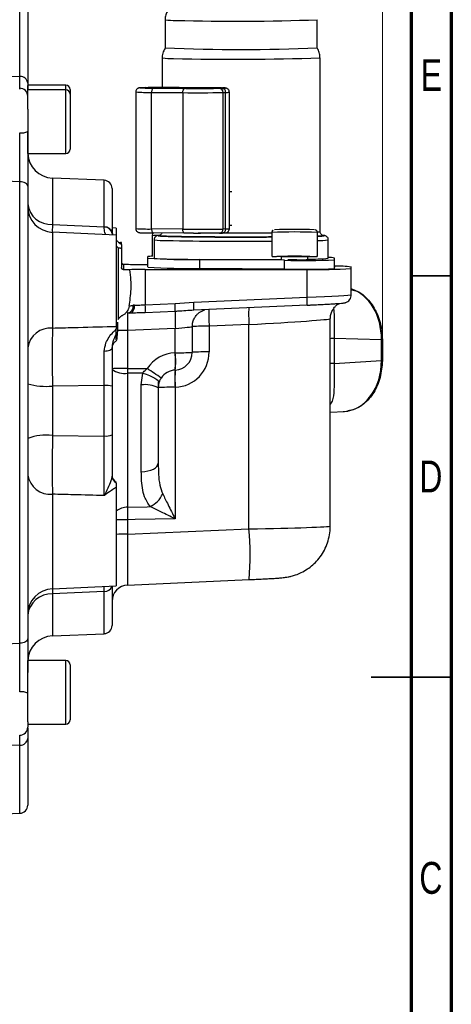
# Model space of a CAD drawing. Header units: inches. Extents: x 0.6 to 16.3, y 0.2 to 11.5.
# Tile 16 of 17: x 14.2 to 16.3, y 4.2 to 9.1. Entities that reach past the tile are written whole.
import ezdxf

# ---------------------------------------------------------------- set-up
doc = ezdxf.new("R2010")
doc.units = ezdxf.units.IN
doc.header["$MEASUREMENT"] = 0
doc.styles.add('SLDTEXTSTYLE0', font='TXT', dxfattribs={"width": 0.75})
doc.dimstyles.new('SLDDIMSTYLE1', dxfattribs={"dimtxt": 0.137795, "dimasz": 0.14, "dimexe": 0, "dimexo": 0.0625, "dimgap": 0.034449, "dimtad": 0, "dimdec": 1, "dimlfac": 1.5, "dimrnd": 1e-09, "dimzin": 12, "dimdsep": 46, "dimtxsty": 'SLDTEXTSTYLE0', "dimblk1": 'CLOSED', "dimblk2": 'CLOSED', "dimsah": 1, "dimcen": 0.09, "dimadec": 0, "dimazin": 3, "dimtfac": 1, "dimtdec": 1, "dimtofl": 0, "dimtmove": 0, "dimatfit": 3, "dimldrblk": 'CLOSED', "dimfxl": 0, "dimfrac": 2, "dimtolj": 1, "dimtzin": 12, "dimarcsym": 0})

# ---------------------------------------------------------------- blocks, each defined once
blk = doc.blocks.new('_Closed')
at = {"color": 0, "linetype": 'ByBlock', "lineweight": -2}
for p, q in [((-1, 0.166667), (0, 0)), ((-1, 0.166667), (-1, -0.166667)), ((0, 0), (-1, -0.166667)), ((0, 0), (-1, 0))]:
    blk.add_line(p, q, dxfattribs=at)
blk = doc.blocks.new('_D_8')
at = {"color": 7, "linetype": 'Continuous', "lineweight": 0}
for p, q in [((14.1342, 10.289), (14.0922, 10.289)), ((14.0922, 10.289), (14.0922, 10.0703)), ((14.4396, 10.289), (14.4816, 10.289)), ((14.4816, 10.289), (14.4816, 10.0703)), ((12.5454, 9.9752), (12.5454, 10.1299)), ((16.0007, 7.5127), (16.0007, 10.1299)), ((12.5454, 10.0906), (13.9714, 10.0906)), ((14.0922, 10.0703), (14.1342, 10.0703)), ((14.4816, 10.0703), (14.4396, 10.0703)), ((16.0007, 10.0906), (14.6024, 10.0906))]:
    blk.add_line(p, q, dxfattribs=at)
at = {"color": 7, "linetype": 'Continuous', "lineweight": 18, "xscale": 0.14, "yscale": 0.14, "rotation": 180.0000000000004}
blk.add_blockref('_Closed', (12.5454, 10.0906), dxfattribs=at)
at = {"color": 7, "linetype": 'Continuous', "lineweight": 18, "xscale": 0.14, "yscale": 0.14}
blk.add_blockref('_Closed', (16.0007, 10.0906), dxfattribs=at)
at = {"color": 7, "linetype": 'Continuous', "lineweight": 18, "char_height": 0.1378, "attachment_point": 1, "style": 'SLDTEXTSTYLE0'}
for s, insert in [('132', (14.1342, 10.2479)), ('5.2', (14.1596, 10.0417))]:
    blk.add_mtext(s, dxfattribs=dict(at, insert=insert))

msp = doc.modelspace()

# ---------------------------------------------------------------- linework, layer by layer
at = {"color": 7, "linetype": 'Continuous', "lineweight": 70}
for p, q in [((16.3386, 11.4961), (16.3386, 0.1969)), ((16.1417, 11.2992), (16.1417, 0.3937))]:
    msp.add_line(p, q, dxfattribs=at)
at = {"color": 8, "linetype": 'Continuous', "lineweight": 25}
for p, q in [((14.2235, 8.7922), (14.2235, 9.1637)), ((14.4484, 8.727), (14.4484, 8.7499)), ((14.4484, 8.4143), (14.4484, 8.727)), ((14.839, 8.737), (14.839, 8.7352)), ((14.852, 8.7349), (14.852, 8.7374)), ((15.0044, 8.7382), (15.0044, 8.7334)), ((15.1572, 8.7368), (15.1572, 8.7333)), ((14.3829, 8.2938), (14.3829, 8.0662)), ((14.6368, 8.0546), (14.6368, 8.2827)), ((15.2507, 8.2276), (15.2621, 8.2279)), ((14.3829, 8.0662), (14.3824, 8.0275)), ((14.3829, 8.0277), (14.3829, 7.5583)), ((15.2621, 8.0613), (15.2507, 8.0609)), ((14.3829, 6.7433), (14.3829, 6.2797)), ((14.3825, 6.2781), (14.3829, 6.2541)), ((14.6368, 6.2658), (14.6369, 6.2908)), ((14.3829, 6.2541), (14.3829, 6.0483)), ((14.6368, 6.0594), (14.6368, 6.2658)), ((14.4484, 5.6151), (14.4484, 5.9278)), ((14.2235, 5.1784), (14.2235, 5.5126))]:
    msp.add_line(p, q, dxfattribs=at)
at = {"color": 7, "linetype": 'Continuous', "lineweight": 25}
for p, q in [((14.2617, 9.1238), (14.2617, 8.7597)), ((14.9356, 9.0705), (14.9356, 8.9326)), ((15.6812, 8.9326), (15.6812, 9.0705)), ((14.9212, 8.8838), (14.9212, 8.7385)), ((15.6956, 8.0311), (15.6956, 8.8838)), ((14.0551, 8.7964), (14.2235, 8.7922)), ((14.4484, 8.7499), (14.2617, 8.7499)), ((14.2617, 8.727), (14.2617, 8.7471)), ((14.4484, 8.727), (14.2617, 8.727)), ((14.2617, 8.6311), (14.2617, 8.727)), ((14.4697, 8.7286), (14.4697, 8.7057)), ((14.4697, 8.7057), (14.4697, 8.4357)), ((14.7914, 8.7161), (14.7914, 8.0462)), ((14.8397, 8.7375), (14.8268, 8.7371)), ((14.8273, 8.7372), (14.8268, 8.7371)), ((14.8273, 8.7372), (14.8403, 8.7375)), ((14.839, 8.737), (14.852, 8.7374)), ((14.8397, 8.7375), (14.8403, 8.7375)), ((14.8691, 8.714), (15.022, 8.7127)), ((14.8691, 8.0441), (14.8691, 8.714)), ((15.0314, 8.7329), (14.8785, 8.7343)), ((14.8847, 8.7345), (15.0376, 8.7331)), ((14.951, 8.7386), (14.9335, 8.7386)), ((14.9667, 8.7386), (14.951, 8.7386)), ((14.9667, 8.7386), (15.0106, 8.7384)), ((15.1572, 8.7368), (15.0044, 8.7382)), ((15.0106, 8.7384), (15.1636, 8.737)), ((15.022, 8.7127), (15.022, 8.0428)), ((15.2042, 8.7343), (15.192, 8.7339)), ((15.2147, 8.7342), (15.2018, 8.7338)), ((15.2193, 8.7136), (15.2322, 8.714)), ((15.2193, 8.0437), (15.2193, 8.7136)), ((15.2322, 8.0441), (15.2322, 8.714)), ((15.2507, 8.0453), (15.2507, 8.7152)), ((14.2617, 8.6311), (14.2617, 8.5229)), ((14.2617, 8.4143), (14.2617, 8.524)), ((14.2617, 8.4143), (14.4484, 8.4143)), ((14.2235, 8.2757), (14.0551, 8.2823)), ((14.2235, 6.0123), (14.2235, 8.2757)), ((14.6368, 8.2827), (14.3829, 8.2938)), ((14.2617, 8.2535), (14.2617, 6.0356)), ((14.6751, 8.2428), (14.6751, 8.0229)), ((14.2617, 8.1535), (14.2617, 8.1535)), ((14.2617, 8.1252), (14.2617, 8.1252)), ((14.3829, 8.0662), (14.6368, 8.0546)), ((14.6951, 8.0141), (14.3829, 8.0277)), ((14.6368, 8.0532), (14.6368, 8.0546)), ((14.6951, 8.0488), (14.6751, 8.0497)), ((14.6751, 8.0229), (14.6751, 8.0213)), ((14.6751, 8.0213), (14.6758, 8.0149)), ((14.6951, 8.0488), (14.6951, 8.0141)), ((15.022, 8.0428), (14.8691, 8.0441)), ((15.0314, 8.023), (14.8785, 8.0244)), ((15.0753, 8.0228), (15.0314, 8.023)), ((15.0753, 8.0228), (15.091, 8.0228)), ((15.091, 8.0228), (15.1085, 8.0228)), ((15.2018, 8.0239), (15.2024, 8.0239)), ((15.2024, 8.0239), (15.2153, 8.0243)), ((15.2322, 8.0441), (15.2193, 8.0437)), ((15.4587, 8.027), (15.4587, 7.9089)), ((15.6818, 7.9089), (15.6818, 8.027)), ((14.6951, 8.0141), (14.6951, 7.5667)), ((14.7051, 7.9804), (14.7073, 7.9785)), ((14.7073, 7.9785), (14.7169, 7.9779)), ((14.7169, 7.9715), (14.7169, 7.9779)), ((14.7217, 7.9686), (14.7217, 7.9771)), ((14.7217, 7.9686), (14.7217, 7.9488)), ((14.872, 8.0111), (14.872, 7.9093)), ((14.8812, 7.9911), (14.8812, 7.901)), ((14.9095, 8.0123), (14.9015, 8.0114)), ((14.9016, 8.0114), (14.9095, 8.0123)), ((15.7356, 7.901), (15.7356, 7.9911)), ((14.7051, 7.9521), (14.7051, 7.5995)), ((14.7073, 7.9502), (14.7051, 7.9521)), ((14.7169, 7.9496), (14.7073, 7.9502)), ((14.7169, 7.9496), (14.7217, 7.9488)), ((14.7217, 7.9488), (14.7217, 7.8545)), ((14.8501, 7.901), (14.8503, 7.909)), ((14.8501, 7.8577), (14.8501, 7.901)), ((15.5214, 7.8905), (15.105, 7.8942)), ((15.105, 7.8509), (15.105, 7.8942)), ((15.5046, 7.9063), (15.5046, 7.8934)), ((15.5214, 7.8472), (15.5214, 7.8905)), ((15.6358, 7.8921), (15.6358, 7.9063)), ((15.7665, 7.893), (15.7665, 7.9007)), ((15.7665, 7.8496), (15.7665, 7.893)), ((15.7667, 7.8577), (15.7667, 7.901)), ((14.7317, 7.8708), (14.7317, 7.8445)), ((14.7317, 7.8708), (14.7555, 7.8708)), ((14.7623, 7.8445), (14.7317, 7.8445)), ((14.838, 7.8695), (14.8501, 7.8695)), ((14.838, 7.8454), (15.6316, 7.846)), ((14.838, 7.8454), (14.838, 7.6719)), ((15.5214, 7.8472), (15.105, 7.8509)), ((15.6316, 7.7098), (15.6316, 7.846)), ((15.7667, 7.8577), (15.7665, 7.8574)), ((15.8484, 7.8497), (15.8484, 7.8577)), ((15.8484, 7.7213), (15.8484, 7.8497)), ((14.838, 7.6719), (14.9845, 7.6784)), ((14.9845, 7.6784), (15.0759, 7.6851)), ((15.0759, 7.6851), (15.6316, 7.7098)), ((14.7594, 7.6651), (14.7556, 7.6517)), ((14.9848, 7.6398), (14.8383, 7.6333)), ((15.6316, 7.6705), (15.0759, 7.6458)), ((14.7371, 7.6268), (14.7284, 7.6214)), ((15.0716, 7.5879), (15.073, 7.588)), ((15.7451, 6.5869), (15.7451, 7.6035)), ((14.6951, 7.5667), (14.6951, 7.552)), ((14.6951, 7.5291), (14.6951, 7.552)), ((14.9855, 7.5563), (14.7516, 7.5459)), ((14.7516, 7.5459), (14.7516, 7.3599)), ((14.9855, 7.4374), (14.9855, 7.5563)), ((15.0684, 7.5649), (15.0684, 7.4389)), ((15.3466, 7.5757), (15.1513, 7.567)), ((15.1513, 7.567), (15.1513, 7.4409)), ((15.3466, 6.5732), (15.3466, 7.5757)), ((15.7639, 7.5067), (15.7639, 7.3851)), ((15.9963, 7.5011), (15.7639, 7.5067)), ((15.9963, 7.3998), (15.9963, 7.5011)), ((16.0007, 7.5012), (16.0007, 7.4733)), ((14.9846, 7.4374), (14.9855, 7.4374)), ((16.0007, 7.4733), (16.0007, 7.4733)), ((16.0007, 7.4733), (16.0007, 7.3999)), ((15.7639, 7.3851), (15.9963, 7.3998)), ((16.0007, 7.3999), (16.0007, 7.3985)), ((16.0007, 7.3985), (16.0007, 7.3985)), ((14.7516, 7.3599), (14.7516, 7.3371)), ((14.9847, 7.3523), (14.9856, 7.3523)), ((14.7516, 7.3371), (14.7516, 6.68)), ((14.8262, 7.3367), (14.7516, 7.3371)), ((14.8188, 7.2793), (14.8262, 7.3367)), ((14.9017, 7.2951), (14.9017, 7.2662)), ((14.6368, 7.2769), (14.3829, 7.2735)), ((14.3829, 7.2735), (14.3829, 7.0318)), ((14.6368, 7.0288), (14.6368, 7.2769)), ((14.6751, 7.2731), (14.6751, 7.0339)), ((14.8188, 6.8538), (14.8188, 7.2793)), ((14.9054, 7.2904), (14.9017, 7.2653)), ((14.9017, 7.2653), (14.9017, 6.8948)), ((14.9855, 7.2677), (14.9846, 7.2676)), ((14.9846, 7.2676), (14.9846, 6.6228)), ((15.7451, 7.1451), (15.8153, 7.1495)), ((15.8091, 7.1492), (15.8306, 7.1514)), ((14.3829, 7.0318), (14.6368, 7.0288)), ((14.6951, 6.7769), (14.6951, 6.2933)), ((14.7516, 6.6183), (14.7516, 6.5468)), ((14.7516, 6.5468), (15.3466, 6.5732)), ((14.3829, 6.2797), (14.6951, 6.2933)), ((14.6751, 6.2924), (14.6751, 6.0994)), ((14.7515, 6.2979), (15.3468, 6.3243)), ((15.3466, 6.3244), (15.3468, 6.3243)), ((14.6368, 6.2658), (14.3829, 6.2541)), ((14.2617, 6.217), (14.2617, 6.217)), ((14.2617, 6.1886), (14.2617, 6.1886)), ((14.3829, 6.0483), (14.6368, 6.0594)), ((14.0551, 6.0056), (14.2235, 6.0123)), ((14.4484, 5.9278), (14.2617, 5.9278)), ((14.2617, 5.6273), (14.2617, 5.9278)), ((14.4697, 5.9065), (14.4697, 5.6365)), ((14.2617, 5.6273), (14.2617, 5.6012)), ((14.2617, 5.6151), (14.4484, 5.6151)), ((14.2235, 5.5126), (14.0551, 5.5082)), ((14.2617, 5.5459), (14.2617, 5.2184)), ((14.0551, 5.1711), (14.2235, 5.1784))]:
    msp.add_line(p, q, dxfattribs=at)
at = {"color": 7, "linetype": 'Continuous', "lineweight": 35}
for p, q in [((16.1417, 7.815), (16.3386, 7.815)), ((16.3386, 5.8465), (15.9449, 5.8465)), ((16.1417, 5.8465), (16.3386, 5.8465))]:
    msp.add_line(p, q, dxfattribs=at)
at = {"color": 7, "linetype": 'Continuous', "lineweight": 25, "flags": 128}
for points in [[(14.839, 8.737), (14.8301, 8.7367), (14.8254, 8.7363), (14.8252, 8.736), (14.8294, 8.7356), (14.8378, 8.7353), (14.8502, 8.735), (14.8661, 8.7347), (14.8847, 8.7345)], [(14.8785, 8.7343), (14.8766, 8.7339), (14.8749, 8.7327), (14.8732, 8.7308), (14.8718, 8.7282), (14.8706, 8.7252), (14.8698, 8.7217), (14.8692, 8.7179), (14.8691, 8.714)], [(15.022, 8.7127), (15.0222, 8.7166), (15.0227, 8.7203), (15.0236, 8.7238), (15.0248, 8.7269), (15.0262, 8.7294), (15.0278, 8.7313), (15.0296, 8.7325), (15.0314, 8.7329)], [(15.2042, 8.7343), (15.2124, 8.7347), (15.2164, 8.735), (15.2162, 8.7354), (15.2117, 8.7357), (15.2032, 8.7361), (15.191, 8.7364), (15.1754, 8.7366), (15.1572, 8.7368)], [(14.2617, 8.2535), (14.261, 8.2577), (14.2589, 8.2618), (14.2554, 8.2655), (14.2506, 8.2689), (14.2449, 8.2716), (14.2382, 8.2737), (14.231, 8.2751), (14.2235, 8.2757)], [(14.8691, 8.0441), (14.8692, 8.0402), (14.8698, 8.0365), (14.8706, 8.033), (14.8718, 8.03), (14.8732, 8.0276), (14.8749, 8.0258), (14.8766, 8.0247), (14.8785, 8.0244)], [(15.0314, 8.023), (15.0296, 8.0234), (15.0278, 8.0245), (15.0262, 8.0263), (15.0248, 8.0287), (15.0236, 8.0317), (15.0227, 8.0351), (15.0222, 8.0389), (15.022, 8.0428)], [(15.4809, 7.9078), (15.4687, 7.9082), (15.46, 7.9086), (15.4595, 7.9091), (15.4671, 7.9096)], [(15.4671, 7.9096), (15.4824, 7.9101), (15.5043, 7.9104), (15.531, 7.9107), (15.5606, 7.9108), (15.5909, 7.9107), (15.6197, 7.9106), (15.6449, 7.9103), (15.6645, 7.9099), (15.6771, 7.9095), (15.6817, 7.909), (15.6782, 7.9085), (15.6666, 7.908), (15.6478, 7.9076), (15.6233, 7.9073), (15.6194, 7.9073)], [(15.5096, 7.9067), (15.5047, 7.9064), (15.5046, 7.9063)], [(15.5461, 7.8924), (15.5381, 7.8928), (15.5372, 7.893)], [(15.6358, 7.8938), (15.6468, 7.8936), (15.6586, 7.8933), (15.6625, 7.8929), (15.658, 7.8926), (15.6456, 7.8923), (15.627, 7.892), (15.6048, 7.8919), (15.5819, 7.892), (15.5614, 7.8921), (15.5461, 7.8924), (15.5461, 7.8924)], [(14.7621, 7.6315), (14.7669, 7.6323), (14.7716, 7.6347), (14.7758, 7.6383), (14.7795, 7.6432), (14.7824, 7.6492), (14.7845, 7.6559), (14.7857, 7.6633), (14.786, 7.6709)], [(14.7516, 7.3599), (14.7885, 7.3597), (14.8474, 7.3594)], [(14.8262, 7.3367), (14.8427, 7.3314), (14.8583, 7.3255), (14.8726, 7.3192), (14.8848, 7.3128), (14.8945, 7.3064), (14.9014, 7.3004), (14.905, 7.295), (14.9054, 7.2904)], [(14.8188, 6.8538), (14.8352, 6.8549), (14.8508, 6.8574), (14.8652, 6.8613), (14.8777, 6.8664), (14.8879, 6.8726), (14.8955, 6.8795), (14.9002, 6.887), (14.9017, 6.8948)], [(14.7516, 6.68), (14.8482, 6.682), (14.8624, 6.6823)], [(14.9846, 6.6228), (14.7891, 6.619), (14.7516, 6.6183)], [(14.2617, 6.0356), (14.261, 6.0312), (14.2589, 6.0269), (14.2554, 6.023), (14.2506, 6.0195), (14.2449, 6.0166), (14.2382, 6.0144), (14.231, 6.013), (14.2235, 6.0123)]]:
    msp.add_lwpolyline(points, dxfattribs=at)
at = {"color": 8, "linetype": 'Continuous', "lineweight": 25}
for centre, radius, start, end in [((14.9804, 9.3754), 0.3082, 261.6401, 271.5394), ((15.2866, 19.6523), 10.5892, 268.38785, 272.13574), ((14.8533, 9.5523), 0.8385, 265.7696, 271.0791), ((15.2359, 8.8017), 0.0878, 267.6018, 279.6855), ((14.8533, 8.8827), 0.8388, 265.7707, 271.0784), ((15.2852, 26.0377), 18.013, 269.40362, 269.75954), ((15.2006, 8.0425), 0.0187, 275.5514, 3.6052), ((15.2135, 8.0429), 0.0187, 275.5514, 3.6052), ((15.3084, 30.2799), 22.2552, 269.7951, 270.38868), ((15.2349, 8.1473), 0.1032, 268.5088, 278.7807), ((15.5702, 5.3665), 2.6628, 87.5991, 92.4009), ((15.6863, 8.0586), 0.029, 267.0892, 288.6865), ((14.9085, 7.5299), 0.4826, 89.8484, 94.3378), ((14.9343, 8.3691), 0.3817, 262.0042, 271.1638), ((15.3111, 27.2396), 19.2556, 268.90153, 270.43895), ((15.6926, 8.2421), 0.2547, 267.553, 279.7203), ((14.7185, 7.6629), 0.0388, 309.9572, 343.2257), ((15.8671, 7.6158), 0.7175, 177.3382, 183.9037), ((16.0624, 7.6245), 0.7175, 177.3382, 183.9037), ((14.7509, 3.9494), 3.5965, 89.9898, 90.8052), ((15.7668, 7.1544), 0.3523, 90.4728, 93.5381), ((15.5672, 7.313), 0.5844, 176.1509, 184.4542), ((15.569, 7.3131), 0.5853, 176.1605, 184.4495), ((15.7668, 7.0328), 0.3523, 90.4728, 93.5381), ((14.7519, 6.5882), 0.0918, 90.19, 128.2494), ((14.7483, 3.4559), 3.1624, 89.9399, 90.9638), ((13.9172, 6.4478), 1.4349, 355.0657, 5.0174), ((14.7483, 3.3845), 3.1624, 89.9399, 90.9638), ((14.6383, 6.3035), 0.0377, 267.6977, 342.9781)]:
    msp.add_arc(centre, radius, start, end, dxfattribs=at)
at = {"color": 7, "linetype": 'Continuous', "lineweight": 25}
for centre, radius, start, end in [((15.3084, 17.374), 8.4496, 267.47136, 272.52878), ((14.9683, 9.2083), 0.3279, 261.7522, 271.4154), ((15.2847, 20.0826), 11.2064, 268.42327, 272.10094), ((14.2255, 8.7558), 0.0365, 6.1591, 93.1225), ((14.4484, 8.7286), 0.0213, 0, 90), ((14.2217, 8.6947), 0.04, 0, 89), ((14.4484, 8.7057), 0.0213, 0, 90), ((14.9524, 3.7606), 4.9778, 89.4018, 91.1562), ((15.0893, 15.1542), 6.4419, 269.40177, 271.15618), ((15.0899, 13.5973), 4.8644, 269.3839, 271.2024), ((15.2002, 8.7148), 0.0191, 356.5436, 85.3322), ((15.2132, 8.7152), 0.0191, 356.5436, 85.3322), ((14.2319, 8.5799), 0.0644, 261.5813, 297.655), ((14.3884, 8.4204), 0.1267, 182.7317, 267.5), ((14.4484, 8.4357), 0.0213, 270, 0), ((14.6351, 8.2428), 0.04, 360, 87.5), ((14.3757, 8.1807), 0.1147, 186.8228, 273.6034), ((14.3884, 8.1542), 0.1267, 180, 267.5), ((14.6391, 8.0185), 0.0362, 6.9236, 93.6747), ((14.6391, 8.017), 0.0363, 6.7487, 93.5439), ((15.0893, 14.4843), 6.4419, 269.40177, 271.15618), ((15.5703, 5.5959), 2.4463, 87.6998, 92.3057), ((15.0588, 10.9512), 3.0573, 266.0859, 270.8669), ((14.8731, 7.7178), 0.1925, 90.3333, 96.8135), ((14.9343, 8.2805), 0.3832, 262.0285, 271.15), ((15.3146, 27.3677), 19.4739, 268.90381, 270.55914), ((15.5699, 6.1634), 1.747, 87.756, 92.2136), ((15.5665, 6.0198), 1.8878, 87.896, 91.7288), ((15.6025, 12.083), 4.1933, 268.8918, 272.2422), ((15.6554, 8.5673), 0.6711, 268.3297, 276.8666), ((15.7415, 7.8021), 0.1018, 75.7385, 93.2764), ((14.821, 9.4312), 1.5618, 267.5986, 270.6226), ((14.8295, 5.249), 2.5964, 89.814, 91.4836), ((15.0588, 10.9078), 3.0573, 266.0859, 270.8669), ((15.6025, 12.0397), 4.1933, 268.8918, 272.2422), ((15.6843, 11.0823), 3.2368, 269.0683, 272.9069), ((15.7639, 7.0867), 0.7755, 83.7417, 89.7875), ((14.647, 7.6563), 0.3382, 357.211, 3.7467), ((14.8565, 7.6655), 0.2203, 354.8821, 5.1179), ((15.4122, 7.6902), 0.2203, 354.8821, 5.1179), ((14.7445, 7.665), 0.0348, 281.7881, 8.9612), ((14.5005, 7.6498), 0.3382, 357.211, 3.7467), ((15.7167, 7.6041), 0.7327, 177.211, 183.7467), ((14.3739, 7.4454), 0.1133, 85.4342, 171.7586), ((15.1312, 6.3296), 1.2376, 89.0683, 92.9069), ((15.9729, 8.6963), 1.1954, 271.1213, 271.3306), ((14.5093, 7.3948), 0.4772, 354.8821, 5.1179), ((15.0056, 8.6749), 1.2376, 269.0683, 272.9069), ((14.9817, 7.4389), 0.0867, 272.4959, 359.9963), ((14.5102, 7.3949), 0.4772, 354.8821, 5.1179), ((15.1312, 6.2035), 1.2376, 89.0683, 92.9069), ((15.9729, 8.5951), 1.1955, 271.1213, 271.3304), ((14.733, 6.2177), 1.1424, 89.0683, 92.9069), ((14.7343, 7.4285), 0.093, 230.4247, 280.6792), ((13.7924, 5.7184), 1.9509, 54.8353, 57.2651), ((14.3537, 7.6093), 0.3371, 254.1581, 274.9584), ((14.646, 7.1751), 0.1022, 73.484, 95.1581), ((14.8384, 7.1422), 0.1385, 62.7609, 98.0991), ((14.9645, 6.0302), 1.2376, 89.0683, 92.9069), ((14.354, 6.7794), 0.2541, 83.4726, 111.2893), ((14.6459, 7.1063), 0.078, 263.2934, 291.9376), ((14.3727, 6.8553), 0.1124, 189.2267, 275.1851), ((14.7151, 6.8374), 0.04, 180, 240), ((14.7144, 6.8333), 0.0393, 180.1607, 240.5668), ((14.8045, 6.8002), 0.1313, 296.1545, 334.9946), ((14.3884, 6.1531), 0.1267, 92.5, 180), ((14.7551, 6.218), 0.08, 92.4745, 180), ((14.3768, 6.1386), 0.1157, 86.9709, 173.9666), ((14.6351, 6.0994), 0.04, 272.5, 0), ((14.3884, 5.9218), 0.1267, 92.5, 177.2683), ((14.4484, 5.9065), 0.0213, 360, 90), ((14.232, 5.6967), 0.0776, 67.4269, 97.0544), ((14.4484, 5.6365), 0.0213, 270, 0), ((14.2217, 5.6012), 0.04, 271, 0), ((14.2251, 5.5494), 0.0368, 267.4337, 354.5752), ((14.2217, 5.2184), 0.04, 272.5, 0)]:
    msp.add_arc(centre, radius, start, end, dxfattribs=at)
for centre, major_axis, ratio, start_param, end_param in [((15.8022, 7.5038), (-0.0012, 0.2534), 0.765933, 4.69816, 6.036871), ((15.6217, 7.7132), (0.2267, 0.0082), 0.016481, 4.75543, 6.282593), ((14.7551, 7.5444), (-0.0035, 0.0866), 0.039556, 6.266818, 7.835712), ((14.8435, 7.6334), (0.1267, 0.0055), 0.01647, 2.268182, 2.381887), ((14.8417, 7.6734), (0.0867, 0.0055), 0.016435, 2.267853, 2.381558), ((14.9817, 7.5574), (0.0867, 0.0076), 0.016377, 4.754592, 6.281755), ((14.9922, 7.2643), (0.1335, 0.1107), 0.999267, 0.922605, 1.867855), ((14.978, 7.4408), (0.1335, 0.1107), 0.999267, 4.064198, 5.591361), ((15.8022, 7.4025), (-0.0088, 0.2532), 0.765616, 3.163554, 4.67532), ((14.9884, 7.2657), (0.0641, 0.0584), 0.998554, 0.876499, 1.821749), ((14.7551, 6.5517), (0.0035, 0.2537), 0.013487, 3.14238, 3.158882)]:
    msp.add_ellipse(centre, major_axis=major_axis, ratio=ratio, start_param=start_param, end_param=end_param, dxfattribs=at)
at = {"color": 8, "linetype": 'Continuous', "lineweight": 25}
for centre, major_axis, ratio, start_param, end_param in [((15.3284, 7.5816), (0.4167, 0.022), 0.016456, 4.755154, 6.282494), ((15.3284, 6.5798), (0.4167, 0.0071), 0.016497, 4.75574, 6.282903), ((14.7551, 6.5517), (0.0035, 0.2537), 0.013487, 1.589989, 3.14238)]:
    msp.add_ellipse(centre, major_axis=major_axis, ratio=ratio, start_param=start_param, end_param=end_param, dxfattribs=at)
at = {"color": 7, "linetype": 'Continuous', "lineweight": 25}
for points, knots in [([(15.0198, 9.1545), (15.0181, 9.1544), (15.0145, 9.1542), (15.0091, 9.1536), (15.001, 9.1522), (14.9893, 9.1488), (14.9761, 9.1426), (14.9623, 9.1325), (14.9493, 9.1179), (14.9399, 9.099), (14.9351, 9.0823), (14.9361, 9.0726), (14.9363, 9.0704)], [0, 0, 0, 0, 0.099371, 0.202976, 0.296993, 0.369721, 0.462641, 0.571138, 0.68822, 0.820452, 0.959669, 1, 1, 1, 1]), ([(14.9363, 8.9334), (14.9328, 8.9265), (14.9255, 8.912), (14.9209, 8.8945), (14.9216, 8.8848), (14.9216, 8.8837)], [0, 0, 0, 0, 0.442188, 0.937169, 1, 1, 1, 1]), ([(15.6948, 8.8837), (15.6944, 8.8902), (15.6935, 8.9049), (15.6877, 8.9219), (15.6817, 8.931), (15.6802, 8.9333)], [0, 0, 0, 0, 0.3728661, 0.8442382, 1, 1, 1, 1]), ([(14.2617, 8.7597), (14.2617, 8.7568), (14.2617, 8.7442), (14.2617, 8.7345), (14.2617, 8.727)], [0, 0, 0, 0, 0.227724, 1, 1, 1, 1]), ([(14.8268, 8.7371), (14.8266, 8.7371), (14.8232, 8.7371), (14.8189, 8.7369), (14.8139, 8.7367), (14.8106, 8.7363), (14.8082, 8.7362), (14.8038, 8.7347), (14.8006, 8.7331), (14.7969, 8.7303), (14.7933, 8.7254), (14.7912, 8.7201), (14.7916, 8.7168), (14.7917, 8.716)], [0, 0, 0, 0, 0.016952, 0.212102, 0.387233, 0.538436, 0.674542, 0.720413, 0.757735, 0.810476, 0.885382, 0.971752, 1, 1, 1, 1]), ([(14.8785, 8.7343), (14.8642, 8.7345), (14.8377, 8.7347), (14.8255, 8.7352), (14.8198, 8.7354)], [0, 0, 0, 0, 0.536656, 1, 1, 1, 1]), ([(14.8403, 8.7375), (14.8494, 8.7378), (14.8634, 8.7381), (14.8912, 8.7384), (14.9127, 8.7385), (14.9274, 8.7386), (14.9335, 8.7386)], [0, 0, 0, 0, 0.402687, 0.61911, 0.840016, 1, 1, 1, 1]), ([(15.2018, 8.7338), (15.1927, 8.7336), (15.1787, 8.7332), (15.1509, 8.7329), (15.1271, 8.7328), (15.1018, 8.7327), (15.0687, 8.7327), (15.0461, 8.7328), (15.0314, 8.7329)], [0, 0, 0, 0, 0.2396902, 0.3685105, 0.5, 0.6314895, 0.7603098, 1, 1, 1, 1]), ([(15.2126, 8.7363), (15.2175, 8.7361), (15.2275, 8.7358), (15.232, 8.7352), (15.2286, 8.7347), (15.2193, 8.7343), (15.2147, 8.7342)], [0, 0, 0, 0, 0.245667, 0.5, 0.754333, 1, 1, 1, 1]), ([(15.2503, 8.7153), (15.2503, 8.717), (15.2503, 8.7214), (15.2471, 8.7273), (15.2427, 8.7315), (15.2386, 8.7337), (15.2346, 8.735), (15.2319, 8.7353), (15.2288, 8.7356), (15.2243, 8.7359), (15.2189, 8.7361), (15.2166, 8.7361)], [0, 0, 0, 0, 0.063399, 0.156793, 0.238014, 0.287612, 0.334345, 0.441128, 0.593772, 0.821021, 1, 1, 1, 1]), ([(14.2235, 8.2757), (14.2234, 8.2935), (14.2233, 8.3297), (14.2231, 8.388), (14.2228, 8.4465), (14.2226, 8.4886), (14.2225, 8.5118), (14.2224, 8.5162)], [0, 0, 0, 0, 0.245568, 0.500116, 0.720271, 0.946794, 1, 1, 1, 1]), ([(14.2617, 8.5229), (14.2617, 8.5179), (14.2617, 8.4926), (14.2617, 8.4454), (14.2617, 8.3807), (14.2617, 8.3148), (14.2617, 8.2742), (14.2617, 8.2535)], [0, 0, 0, 0, 0.053201, 0.273346, 0.499857, 0.74544, 1, 1, 1, 1]), ([(14.6803, 8.0147), (14.6792, 8.0175), (14.6764, 8.0245), (14.6756, 8.0356), (14.6751, 8.0424)], [0, 0, 0, 0, 0.393501, 1, 1, 1, 1]), ([(14.7917, 8.0461), (14.7917, 8.0444), (14.7918, 8.0401), (14.795, 8.0341), (14.7994, 8.0299), (14.8034, 8.0277), (14.8075, 8.0264), (14.8102, 8.0261), (14.8132, 8.0258), (14.8191, 8.0255), (14.8276, 8.0252), (14.8362, 8.025), (14.8396, 8.0249)], [0, 0, 0, 0, 0.048354, 0.119586, 0.181533, 0.219361, 0.255005, 0.336448, 0.45287, 0.626192, 0.849679, 1, 1, 1, 1]), ([(14.8396, 8.0249), (14.8397, 8.0249), (14.8476, 8.0247), (14.8631, 8.0245), (14.8785, 8.0244)], [0, 0, 0, 0, 0.010782, 1, 1, 1, 1]), ([(14.8789, 8.0227), (14.8788, 8.0226), (14.8776, 8.0221), (14.8753, 8.0201), (14.873, 8.0166), (14.8718, 8.0132), (14.8721, 8.0113), (14.8722, 8.0109)], [0, 0, 0, 0, 0.046353, 0.307775, 0.603996, 0.928302, 1, 1, 1, 1]), ([(14.9199, 8.024), (14.9199, 8.0239), (14.9194, 8.0215), (14.9164, 8.018), (14.9125, 8.0144), (14.9097, 8.0131), (14.9093, 8.013), (14.9092, 8.0129)], [0, 0, 0, 0, 0.014996, 0.36111, 0.644044, 0.965573, 1, 1, 1, 1]), ([(15.2018, 8.0239), (15.1927, 8.0237), (15.1787, 8.0233), (15.1509, 8.023), (15.1294, 8.0229), (15.1147, 8.0228), (15.1085, 8.0228)], [0, 0, 0, 0, 0.402687, 0.61911, 0.840016, 1, 1, 1, 1]), ([(15.2152, 8.0243), (15.2155, 8.0243), (15.2188, 8.0244), (15.2232, 8.0245), (15.2281, 8.0248), (15.2315, 8.0251), (15.2338, 8.0252), (15.2383, 8.0267), (15.2415, 8.0283), (15.2452, 8.0311), (15.2488, 8.0361), (15.2508, 8.0414), (15.2504, 8.0447), (15.2503, 8.0455)], [0, 0, 0, 0, 0.01694, 0.21195, 0.386956, 0.538051, 0.674061, 0.719898, 0.757194, 0.809898, 0.88475, 0.971058, 1, 1, 1, 1]), ([(15.4656, 8.0386), (15.4654, 8.0385), (15.4643, 8.038), (15.4619, 8.036), (15.4597, 8.0325), (15.4585, 8.0291), (15.4588, 8.0272), (15.4588, 8.0269)], [0, 0, 0, 0, 0.046353, 0.307775, 0.603996, 0.928302, 1, 1, 1, 1]), ([(15.6817, 8.027), (15.6816, 8.0286), (15.6813, 8.0315), (15.6793, 8.035), (15.6769, 8.0374), (15.6747, 8.0388), (15.6731, 8.0394), (15.6725, 8.0396), (15.6724, 8.0396)], [0, 0, 0, 0, 0.258312, 0.478461, 0.663156, 0.821424, 0.952326, 1, 1, 1, 1]), ([(15.7102, 8.0121), (15.7102, 8.0121), (15.7105, 8.012), (15.7097, 8.0122), (15.707, 8.013), (15.7032, 8.0153), (15.6996, 8.0187), (15.6967, 8.0238), (15.6951, 8.0285), (15.6956, 8.0309), (15.6956, 8.031)], [0, 0, 0, 0, 0.06216, 0.328471, 0.502899, 0.619044, 0.721337, 0.846002, 0.996535, 1, 1, 1, 1]), ([(14.7051, 7.9804), (14.7036, 7.9818), (14.6997, 7.9854), (14.6962, 7.9896), (14.6954, 7.9906), (14.6951, 7.991)], [0, 0, 0, 0, 0.253985, 0.683754, 1, 1, 1, 1]), ([(14.7073, 7.9785), (14.7087, 7.9774), (14.7118, 7.9749), (14.715, 7.9727), (14.7169, 7.9715)], [0, 0, 0, 0, 0.432273, 1, 1, 1, 1]), ([(14.7217, 7.9771), (14.7216, 7.9771), (14.72, 7.9775), (14.7184, 7.9777), (14.7169, 7.9779)], [0, 0, 0, 0, 0.087152, 1, 1, 1, 1]), ([(14.7217, 7.9686), (14.7216, 7.9686), (14.7198, 7.9697), (14.7183, 7.9706), (14.7169, 7.9715)], [0, 0, 0, 0, 0.049286, 1, 1, 1, 1]), ([(14.8939, 8.0098), (14.8937, 8.0098), (14.8928, 8.0095), (14.8896, 8.0078), (14.8856, 8.0041), (14.8822, 7.9988), (14.8816, 7.9943), (14.8812, 7.9919)], [0, 0, 0, 0, 0.074989, 0.330572, 0.523816, 0.745078, 1, 1, 1, 1]), ([(14.9136, 8.0096), (14.9174, 8.0093), (14.9267, 8.0086), (14.9471, 8.008), (14.9592, 8.0077)], [0, 0, 0, 0, 0.408911, 1, 1, 1, 1]), ([(14.9592, 8.0077), (14.9731, 8.0073), (15.0017, 8.0066), (15.0602, 8.0057), (15.1299, 8.005), (15.2089, 8.0046), (15.2783, 8.0044), (15.3338, 8.0044), (15.387, 8.0045), (15.4298, 8.0047), (15.4561, 8.0049), (15.4587, 8.0049)], [0, 0, 0, 0, 0.12985, 0.267479, 0.410829, 0.557221, 0.703613, 0.775368, 0.847147, 0.984775, 1, 1, 1, 1]), ([(15.4587, 8.0049), (15.456, 8.0049), (15.4298, 8.0047), (15.3735, 8.0045), (15.292, 8.0044), (15.2088, 8.0046), (15.143, 8.005), (15.0943, 8.0054), (15.0501, 8.0059), (15.0018, 8.0066), (14.9731, 8.0073), (14.9592, 8.0077)], [0, 0, 0, 0, 0.01528, 0.152901, 0.296243, 0.442627, 0.58901, 0.660761, 0.732536, 0.870157, 1, 1, 1, 1]), ([(15.6818, 8.0085), (15.6899, 8.0088), (15.7088, 8.0096), (15.713, 8.0104), (15.7153, 8.0109)], [0, 0, 0, 0, 0.431006, 1, 1, 1, 1]), ([(15.7153, 8.0109), (15.7129, 8.0104), (15.7087, 8.0096), (15.6899, 8.0088), (15.6818, 8.0085)], [0, 0, 0, 0, 0.56981, 1, 1, 1, 1]), ([(15.7356, 7.9905), (15.7356, 7.9905), (15.7362, 7.9931), (15.7346, 7.9984), (15.7311, 8.0045), (15.7261, 8.0085), (15.721, 8.0108), (15.7172, 8.0115), (15.7145, 8.012), (15.7112, 8.0122), (15.7102, 8.0123)], [0, 0, 0, 0, 0.001258, 0.09505, 0.18151, 0.25631, 0.352833, 0.538903, 0.865516, 1, 1, 1, 1]), ([(14.6951, 7.9619), (14.6953, 7.9617), (14.6958, 7.9611), (14.6989, 7.9576), (14.7032, 7.9538), (14.7051, 7.9521)], [0, 0, 0, 0, 0.235891, 0.664421, 1, 1, 1, 1]), ([(14.7217, 7.8808), (14.7219, 7.8796), (14.7221, 7.8773), (14.724, 7.8742), (14.7267, 7.8719), (14.7295, 7.8709), (14.7312, 7.8708), (14.7317, 7.8708)], [0, 0, 0, 0, 0.229504, 0.45928, 0.681342, 0.892477, 1, 1, 1, 1]), ([(14.7317, 7.8445), (14.7306, 7.8446), (14.7285, 7.8448), (14.7256, 7.8464), (14.7233, 7.8488), (14.722, 7.8516), (14.7218, 7.8536), (14.7217, 7.8545)], [0, 0, 0, 0, 0.202146, 0.404171, 0.609672, 0.823738, 1, 1, 1, 1]), ([(14.7594, 7.6651), (14.7612, 7.6785), (14.7649, 7.7056), (14.769, 7.7492), (14.7684, 7.7966), (14.7644, 7.8278), (14.7623, 7.8445)], [0, 0, 0, 0, 0.232028, 0.470172, 0.716724, 1, 1, 1, 1]), ([(15.8512, 7.7461), (15.8599, 7.7441), (15.8902, 7.7374), (15.9352, 7.697), (15.9776, 7.6313), (15.9981, 7.5613), (16, 7.5171), (16.0007, 7.5012)], [0, 0, 0, 0, 0.1022115, 0.3543688, 0.6065683, 0.8588309, 1, 1, 1, 1]), ([(15.6316, 7.6705), (15.6379, 7.6708), (15.6563, 7.6716), (15.686, 7.673), (15.7191, 7.6747), (15.7486, 7.6764), (15.7736, 7.6779), (15.7934, 7.6793), (15.8049, 7.6803), (15.8115, 7.6811), (15.8154, 7.6817), (15.8215, 7.6833), (15.8284, 7.6863), (15.8368, 7.6923), (15.8445, 7.7025), (15.848, 7.713), (15.8483, 7.7195), (15.8484, 7.7213)], [0, 0, 0, 0, 0.057416, 0.167005, 0.276745, 0.386572, 0.496602, 0.60713, 0.719168, 0.778478, 0.826363, 0.845904, 0.868552, 0.901749, 0.940389, 0.983188, 1, 1, 1, 1]), ([(15.7453, 7.6029), (15.7457, 7.6104), (15.7465, 7.6249), (15.7545, 7.6443), (15.7651, 7.6599), (15.777, 7.6711), (15.7857, 7.6773), (15.7894, 7.6791), (15.7895, 7.6791)], [0, 0, 0, 0, 0.237955, 0.462708, 0.662571, 0.841467, 0.999172, 1, 1, 1, 1]), ([(14.7556, 7.6517), (14.7517, 7.6444), (14.7467, 7.6352), (14.7387, 7.6283), (14.7371, 7.6268)], [0, 0, 0, 0, 0.790499, 1, 1, 1, 1]), ([(14.7594, 7.6651), (14.7604, 7.6656), (14.7647, 7.6677), (14.7728, 7.6692), (14.7789, 7.6704)], [0, 0, 0, 0, 0.246012, 1, 1, 1, 1]), ([(14.8383, 7.6333), (14.8249, 7.6329), (14.7983, 7.6322), (14.7741, 7.6317), (14.7621, 7.6315)], [0, 0, 0, 0, 0.500637, 1, 1, 1, 1]), ([(14.786, 7.6709), (14.7941, 7.671), (14.8098, 7.6711), (14.8287, 7.6716), (14.838, 7.6719)], [0, 0, 0, 0, 0.513147, 1, 1, 1, 1]), ([(15.0759, 7.6458), (15.0496, 7.6438), (15.0194, 7.6415), (14.9888, 7.64), (14.9848, 7.6398)], [0, 0, 0, 0, 0.870006, 1, 1, 1, 1]), ([(15.0684, 7.5649), (15.069, 7.5729), (15.0702, 7.5878), (15.0787, 7.6074), (15.0896, 7.6226), (15.1018, 7.6339), (15.1139, 7.6415), (15.1237, 7.6459), (15.1284, 7.6472), (15.1299, 7.6477)], [0, 0, 0, 0, 0.213972, 0.400236, 0.565872, 0.713741, 0.843835, 0.953557, 1, 1, 1, 1]), ([(14.7025, 7.5867), (14.7024, 7.5818), (14.7023, 7.5567), (14.7002, 7.5192), (14.6982, 7.5064), (14.6971, 7.5001)], [0, 0, 0, 0, 0.1099027, 0.5548217, 1, 1, 1, 1]), ([(14.7051, 7.5995), (14.7072, 7.603), (14.7116, 7.6105), (14.7207, 7.6175), (14.7269, 7.6206), (14.7284, 7.6214)], [0, 0, 0, 0, 0.401517, 0.850199, 1, 1, 1, 1]), ([(14.3829, 7.5583), (14.3826, 7.5358), (14.3823, 7.5003), (14.3821, 7.4388), (14.3822, 7.3859), (14.3824, 7.3299), (14.3827, 7.2925), (14.3829, 7.2735)], [0, 0, 0, 0, 0.297372, 0.470528, 0.648701, 0.821843, 1, 1, 1, 1]), ([(14.3829, 7.5583), (14.4173, 7.5592), (14.5147, 7.5618), (14.6188, 7.5647), (14.6884, 7.5666), (14.6951, 7.5667)], [0, 0, 0, 0, 0.3309, 0.935937, 1, 1, 1, 1]), ([(14.637, 7.4438), (14.6389, 7.4579), (14.6422, 7.4831), (14.6601, 7.5137), (14.6776, 7.5355), (14.6901, 7.5474), (14.6951, 7.552)], [0, 0, 0, 0, 0.323398, 0.574638, 0.833154, 1, 1, 1, 1]), ([(14.6951, 7.5291), (14.6894, 7.5166), (14.6801, 7.4958), (14.6751, 7.4707), (14.6751, 7.46), (14.6751, 7.46)], [0, 0, 0, 0, 0.604784, 0.999985, 1, 1, 1, 1]), ([(14.6751, 7.4532), (14.6754, 7.4577), (14.676, 7.4669), (14.6818, 7.4808), (14.6893, 7.4919), (14.6958, 7.4968), (14.6982, 7.4986)], [0, 0, 0, 0, 0.285757, 0.569944, 0.84642, 1, 1, 1, 1]), ([(14.6951, 7.5291), (14.6951, 7.5266), (14.6951, 7.5195), (14.6951, 7.5141), (14.6951, 7.5106)], [0, 0, 0, 0, 0.353897, 1, 1, 1, 1]), ([(14.6965, 7.5008), (14.696, 7.5), (14.6951, 7.4987), (14.6951, 7.5073), (14.6951, 7.5106)], [0, 0, 0, 0, 0.6141582, 1, 1, 1, 1]), ([(14.6368, 7.2769), (14.6369, 7.2953), (14.637, 7.3328), (14.637, 7.3895), (14.637, 7.4255), (14.637, 7.4438)], [0, 0, 0, 0, 0.323955, 0.657307, 1, 1, 1, 1]), ([(14.6751, 7.46), (14.6751, 7.4395), (14.6751, 7.3998), (14.6751, 7.3363), (14.6751, 7.2944), (14.6751, 7.2731)], [0, 0, 0, 0, 0.34265, 0.666628, 1, 1, 1, 1]), ([(16.0007, 7.3985), (15.9985, 7.3706), (15.994, 7.3142), (15.9608, 7.2392), (15.9116, 7.183), (15.8647, 7.1564), (15.8369, 7.153), (15.8306, 7.1522)], [0, 0, 0, 0, 0.230099, 0.464137, 0.698139, 0.932083, 1, 1, 1, 1]), ([(14.8262, 7.3367), (14.8271, 7.3382), (14.8327, 7.3469), (14.8407, 7.3538), (14.8474, 7.3594)], [0, 0, 0, 0, 0.179004, 1, 1, 1, 1]), ([(14.916, 7.3132), (14.9132, 7.3084), (14.9097, 7.3024), (14.9067, 7.2947), (14.9059, 7.2919), (14.9054, 7.2904)], [0, 0, 0, 0, 0.633173, 0.795927, 1, 1, 1, 1]), ([(14.3829, 7.0318), (14.3826, 7), (14.3823, 6.9496), (14.3821, 6.8822), (14.3822, 6.8309), (14.3824, 6.7832), (14.3827, 6.7567), (14.3829, 6.7433)], [0, 0, 0, 0, 0.297372, 0.470528, 0.648701, 0.821843, 1, 1, 1, 1]), ([(14.6368, 6.7368), (14.6369, 6.7609), (14.637, 6.7987), (14.637, 6.8629), (14.637, 6.9276), (14.6369, 6.9845), (14.6368, 7.0216), (14.6368, 7.0288)], [0, 0, 0, 0, 0.30743, 0.480683, 0.653936, 0.932989, 1, 1, 1, 1]), ([(14.6751, 7.0339), (14.6751, 7.0133), (14.6751, 6.9715), (14.6751, 6.9029), (14.6751, 6.8581), (14.6751, 6.8332)], [0, 0, 0, 0, 0.301844, 0.612439, 1, 1, 1, 1]), ([(14.9017, 6.8948), (14.902, 6.8766), (14.9026, 6.8401), (14.9072, 6.7889), (14.9183, 6.7587), (14.9235, 6.7447)], [0, 0, 0, 0, 0.345836, 0.695754, 1, 1, 1, 1]), ([(14.6751, 6.8332), (14.6743, 6.8278), (14.672, 6.8124), (14.6584, 6.7817), (14.6458, 6.7548), (14.6384, 6.7399), (14.6369, 6.7368), (14.6368, 6.7368)], [0, 0, 0, 0, 0.191835, 0.546813, 0.907396, 0.997257, 1, 1, 1, 1]), ([(14.8624, 6.6823), (14.852, 6.6979), (14.8339, 6.7253), (14.8235, 6.7737), (14.8193, 6.8151), (14.819, 6.8428), (14.8188, 6.8538)], [0, 0, 0, 0, 0.330495, 0.578662, 0.832048, 1, 1, 1, 1]), ([(14.6951, 6.7769), (14.6901, 6.7735), (14.6757, 6.7637), (14.6548, 6.7499), (14.6399, 6.7391), (14.6369, 6.7368), (14.6368, 6.7368)], [0, 0, 0, 0, 0.292718, 0.857061, 0.996407, 1, 1, 1, 1]), ([(14.6951, 6.799), (14.6951, 6.7962), (14.6951, 6.7905), (14.6951, 6.7814), (14.6951, 6.7769)], [0, 0, 0, 0, 0.494356, 1, 1, 1, 1]), ([(14.6368, 6.7368), (14.5866, 6.7381), (14.502, 6.7403), (14.4173, 6.7424), (14.3829, 6.7433)], [0, 0, 0, 0, 0.593189, 1, 1, 1, 1]), ([(14.9235, 6.7447), (14.9321, 6.7273), (14.9514, 6.6883), (14.9727, 6.6461), (14.9846, 6.6229), (14.9846, 6.6228)], [0, 0, 0, 0, 0.444283, 0.99693, 1, 1, 1, 1]), ([(14.7516, 6.68), (14.7515, 6.6774), (14.7513, 6.6679), (14.7512, 6.6474), (14.7515, 6.628), (14.7516, 6.6183)], [0, 0, 0, 0, 0.158129, 0.579076, 1, 1, 1, 1]), ([(14.9846, 6.6228), (14.9845, 6.6228), (14.9611, 6.6342), (14.9186, 6.6549), (14.8797, 6.6739), (14.8624, 6.6823)], [0, 0, 0, 0, 0.00307, 0.555714, 1, 1, 1, 1]), ([(15.3468, 6.3243), (15.3528, 6.3246), (15.3703, 6.3254), (15.3987, 6.3268), (15.4303, 6.3284), (15.4585, 6.33), (15.4829, 6.3315), (15.5001, 6.3328), (15.5131, 6.334), (15.5248, 6.3354), (15.5389, 6.3377), (15.5557, 6.3415), (15.5776, 6.348), (15.6045, 6.3593), (15.6329, 6.3756), (15.6604, 6.3968), (15.6853, 6.4221), (15.7075, 6.4524), (15.7255, 6.4867), (15.738, 6.5239), (15.7447, 6.5578), (15.7443, 6.5789), (15.7441, 6.5869)], [0, 0, 0, 0, 0.029991, 0.087318, 0.144892, 0.202944, 0.262122, 0.324522, 0.362586, 0.392412, 0.416882, 0.444738, 0.481599, 0.531302, 0.589888, 0.643956, 0.703506, 0.765874, 0.829946, 0.895008, 0.96063, 1, 1, 1, 1]), ([(14.2224, 5.7737), (14.2225, 5.7942), (14.2228, 5.8361), (14.223, 5.8963), (14.2233, 5.9522), (14.2234, 5.9894), (14.2235, 6.0087), (14.2235, 6.0123)], [0, 0, 0, 0, 0.245355, 0.4996317, 0.7200477, 0.9468716, 1, 1, 1, 1]), ([(14.2617, 6.0356), (14.2617, 6.0315), (14.2617, 6.0104), (14.2617, 5.9688), (14.2617, 5.9163), (14.2617, 5.8819), (14.2617, 5.8686)], [0, 0, 0, 0, 0.082678, 0.42567, 0.778637, 1, 1, 1, 1]), ([(14.2617, 5.5956), (14.2617, 5.5909), (14.2617, 5.5801), (14.2617, 5.5583), (14.2617, 5.5459)], [0, 0, 0, 0, 0.426039, 1, 1, 1, 1])]:
    msp.add_open_spline(points, degree=3, knots=knots, dxfattribs=at)
at = {"color": 8, "linetype": 'Continuous', "lineweight": 25}
for points, knots in [([(14.2227, 8.7312), (14.2227, 8.7309), (14.2228, 8.7292), (14.223, 8.7379), (14.2233, 8.7562), (14.2234, 8.7762), (14.2235, 8.7896), (14.2235, 8.7922)], [0, 0, 0, 0, 0.083032, 0.392003, 0.65983, 0.935444, 1, 1, 1, 1]), ([(14.9335, 8.7386), (14.9359, 8.7386), (14.9464, 8.7386), (14.9581, 8.7386), (14.9664, 8.7386), (14.9667, 8.7386)], [0, 0, 0, 0, 0.213188, 0.970513, 1, 1, 1, 1]), ([(14.644, 8.0163), (14.6426, 8.0199), (14.6385, 8.0297), (14.6375, 8.0441), (14.6368, 8.0532)], [0, 0, 0, 0, 0.362498, 1, 1, 1, 1]), ([(14.9015, 8.0114), (14.9014, 8.0112), (14.9013, 8.0107), (14.9046, 8.0101), (14.911, 8.0097), (14.9136, 8.0096)], [0, 0, 0, 0, 0.375027, 0.75018, 1, 1, 1, 1]), ([(14.9592, 8.0077), (14.9476, 8.008), (14.9238, 8.0088), (14.9033, 8.01), (14.9021, 8.0109), (14.9016, 8.0114)], [0, 0, 0, 0, 0.316069, 0.651071, 1, 1, 1, 1]), ([(15.7031, 8.0127), (15.7057, 8.0125), (15.716, 8.0119), (15.7156, 8.0113), (15.7153, 8.0109)], [0, 0, 0, 0, 0.250113, 1, 1, 1, 1]), ([(15.7153, 8.0109), (15.7153, 8.0111), (15.7152, 8.0115), (15.7137, 8.012), (15.7102, 8.0122), (15.7102, 8.0122)], [0, 0, 0, 0, 0.499333, 0.998834, 1, 1, 1, 1]), ([(15.7612, 7.653), (15.762, 7.648), (15.7654, 7.6266), (15.7642, 7.5831), (15.7638, 7.5362), (15.7639, 7.5123), (15.7639, 7.5067)], [0, 0, 0, 0, 0.1343655, 0.5712392, 0.8998772, 1, 1, 1, 1]), ([(15.7639, 7.3851), (15.7639, 7.3671), (15.764, 7.3431), (15.7645, 7.2989), (15.7642, 7.2507), (15.759, 7.2078), (15.7482, 7.1882), (15.7451, 7.1826)], [0, 0, 0, 0, 0.20338, 0.269327, 0.543833, 0.870113, 1, 1, 1, 1]), ([(14.2235, 5.5126), (14.2234, 5.5229), (14.2233, 5.5438), (14.2231, 5.5585), (14.223, 5.5612), (14.223, 5.5612)], [0, 0, 0, 0, 0.489836, 0.997587, 1, 1, 1, 1])]:
    msp.add_open_spline(points, degree=3, knots=knots, dxfattribs=at)
msp.add_open_spline([(14.8166, 8.7355), (14.8135, 8.7358), (14.8073, 8.7364), (14.8207, 8.7369), (14.8273, 8.7372)], degree=3, dxfattribs=at)
at = {"color": 7, "linetype": 'Continuous', "lineweight": 25}
for points in [[(15.1636, 8.737), (15.1734, 8.7369), (15.1929, 8.7367), (15.206, 8.7364), (15.2126, 8.7363)], [(14.6751, 7.46), (14.6745, 7.4579), (14.6734, 7.4538), (14.6647, 7.4485), (14.6522, 7.4448), (14.6421, 7.4441), (14.637, 7.4438)]]:
    msp.add_open_spline(points, degree=3, dxfattribs=at)

# ---------------------------------------------------------------- texts
at = {"color": 7, "linetype": 'Continuous', "lineweight": 0, "char_height": 0.1562, "attachment_point": 2, "style": 'SLDTEXTSTYLE0'}
for s, insert in [('E', (16.2405, 8.8769)), ('D', (16.2383, 6.9084)), ('C', (16.2385, 4.9399))]:
    msp.add_mtext(s, dxfattribs=dict(at, insert=insert))

# ---------------------------------------------------------------- dimensions: what is measured, and where the dimension line sits
at = {"color": 7, "linetype": 'Continuous', "lineweight": 18}
dim = msp.add_linear_dim(base=(12.5454, 10.0906), p1=(16.0007, 7.4733), p2=(12.5454, 9.9358), dimstyle='SLDDIMSTYLE1', dxfattribs=at)
dim.commit()
dim.dimension.update_dxf_attribs({"geometry": '_D_8', "text_midpoint": (14.2869, 10.0906), "dimtype": 160})

doc.saveas('drawing.dxf')
